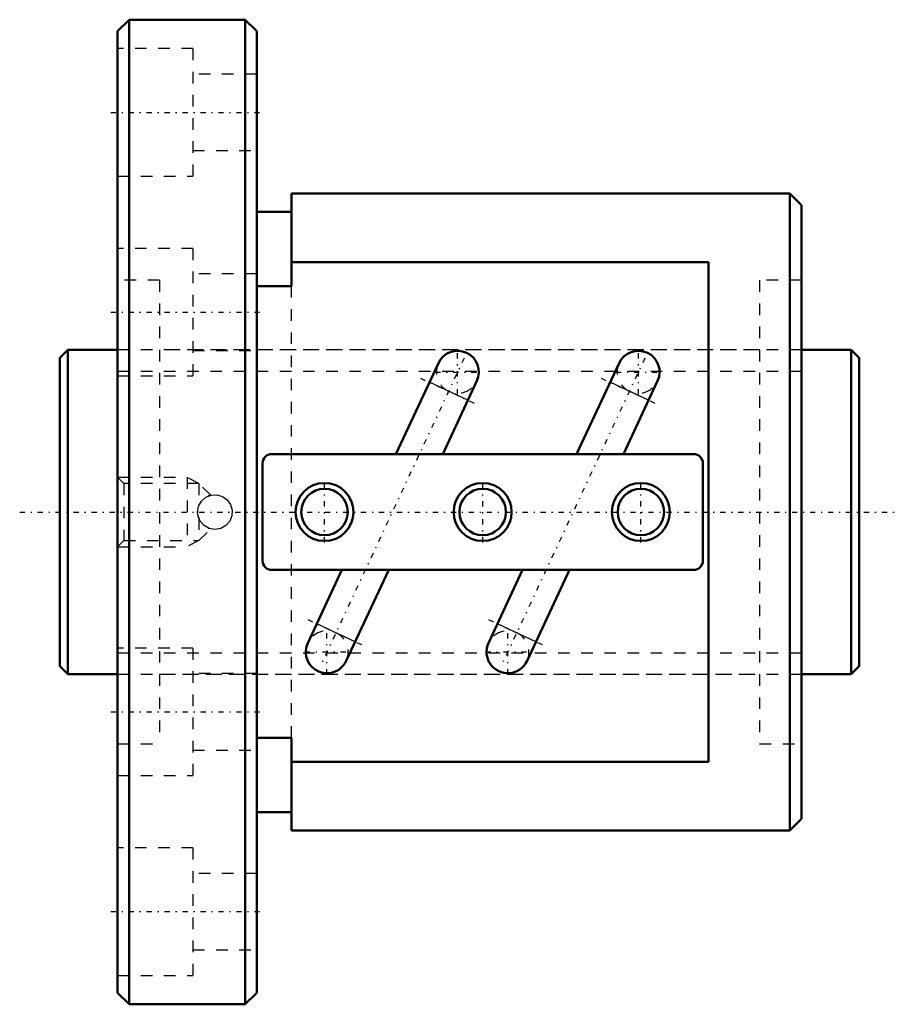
# Model space of a CAD drawing. Header units: millimetres. Extents: x -3.5 to 72.5, y -42.5 to 42.5.
import ezdxf

# ---------------------------------------------------------------- set-up
doc = ezdxf.new("R2010")
doc.units = ezdxf.units.MM
doc.linetypes.add('Center', pattern=[1.5, 0.45, -0.5, 0.05, -0.5])
doc.linetypes.add('Dashed', pattern=[2, 1, -1])
for name, color, linetype, lineweight in [('2d ConnectionPoints', 7, 'Continuous', 50), ('AM_0', 7, 'Continuous', 50), ('AM_4', 3, 'Continuous', 25), ('AM_5', 3, 'Continuous', 25), ('AM_7', 7, 'Center', 25), ('AM_9', 6, 'Dashed', 25)]:
    doc.layers.add(name, color=color, linetype=linetype, lineweight=lineweight)

# ---------------------------------------------------------------- blocks, each defined once
blk = doc.blocks.new('1_BNF_2805_5RR_Nut_0_in_BNF2805V_5RRG1_69LC0_000_rev_0')
at = {"layer": 'AM_0'}
for p, q in [((6, 42.5), (5, 41.5)), ((16, 42.5), (6, 42.5)), ((6, 42.5), (6, -42.5)), ((17, 41.5), (16, 42.5)), ((16, 42.5), (16, -42.5)), ((5, 41.5), (5, -41.5)), ((17, 41.5), (17, -41.5)), ((20, 27.5), (20, 19.496)), ((63, 27.5), (20, 27.5)), ((64, 26.5), (63, 27.5)), ((63, 27.5), (63, -27.5)), ((64, 26.5), (64, -26.5)), ((20, 25.9), (17, 25.9)), ((56, 21.577), (20, 21.577)), ((56, -21.577), (56, 21.577)), ((20, 19.496), (17, 19.496)), ((32.674, 12.858), (29.01, 5)), ((48.274, 12.858), (44.61, 5)), ((33.053, 5), (35.996, 11.31)), ((48.653, 5), (51.596, 11.31)), ((54.7, 5), (18.3, 5)), ((17.5, 4.2), (17.5, -4.2)), ((55.5, -4.2), (55.5, 4.2)), ((18.3, -5), (54.7, -5)), ((24.347, -5), (21.404, -11.31)), ((24.726, -12.858), (28.39, -5)), ((39.947, -5), (37.004, -11.31)), ((40.326, -12.858), (43.99, -5)), ((17, -19.496), (20, -19.496)), ((20, -19.496), (20, -27.5)), ((20, -21.577), (56, -21.577)), ((17, -25.9), (20, -25.9)), ((63, -27.5), (64, -26.5)), ((20, -27.5), (63, -27.5)), ((5, -41.5), (6, -42.5)), ((16, -42.5), (17, -41.5)), ((6, -42.5), (16, -42.5))]:
    blk.add_line(p, q, dxfattribs=at)
for centre, radius in [((22.85, 0), 2.5), ((22.85, 0), 2), ((36.5, 0), 2.5), ((36.5, 0), 2), ((50.15, 0), 2.5), ((50.15, 0), 2)]:
    blk.add_circle(centre, radius, dxfattribs=at)
for centre, radius, start, end in [((34.335, 12.084), 1.832, 335, 155), ((49.935, 12.084), 1.832, 335, 155), ((18.3, 4.2), 0.8, 90, 180), ((54.7, 4.2), 0.8, 360, 90), ((18.3, -4.2), 0.8, 180, 270), ((54.7, -4.2), 0.8, 270, 360), ((23.065, -12.084), 1.832, 155, 335), ((38.665, -12.084), 1.832, 155, 335)]:
    blk.add_arc(centre, radius, start, end, dxfattribs=at)
at = {"layer": 'AM_4'}
for p, q in [((35.221, 9.648), (31.899, 11.197)), ((50.821, 9.648), (47.499, 11.197)), ((25.501, -11.197), (22.179, -9.648)), ((41.101, -11.197), (37.779, -9.648))]:
    blk.add_line(p, q, dxfattribs=at)
at = {"layer": 'AM_5', "linetype": 'Dashed'}
for p, q in [((5, 3), (11, 3)), ((12, 2.458), (11, 3)), ((11, 3), (11, -3)), ((12, -2.459), (11, -3)), ((5, -3), (11, -3))]:
    blk.add_line(p, q, dxfattribs=at)
at = {"layer": 'AM_7'}
for p, q in [((4.4, 34.5), (17.6, 34.5)), ((4.4, 17.25), (17.6, 17.25)), ((34.335, 10.16), (34.335, 14.008)), ((49.935, 10.16), (49.935, 14.008)), ((34.898, 13.292), (22.502, -13.292)), ((50.498, 13.292), (38.102, -13.292)), ((32.411, 12.084), (36.259, 12.084)), ((48.011, 12.084), (51.859, 12.084)), ((31.133, 11.555), (35.988, 9.291)), ((46.733, 11.555), (51.588, 9.291)), ((22.85, -2.625), (22.85, 2.625)), ((36.5, -2.625), (36.5, 2.625)), ((50.15, -2.625), (50.15, 2.625)), ((21.412, -9.291), (26.267, -11.555)), ((37.012, -9.291), (41.867, -11.555)), ((23.065, -14.008), (23.065, -10.16)), ((38.665, -14.008), (38.665, -10.16)), ((21.141, -12.084), (24.989, -12.084)), ((36.741, -12.084), (40.589, -12.084)), ((4.4, -17.25), (17.6, -17.25)), ((4.4, -34.5), (17.6, -34.5))]:
    blk.add_line(p, q, dxfattribs=at)
at = {"layer": 'AM_9'}
for p, q in [((11.5, 40), (5, 40)), ((11.5, 40), (11.5, 29)), ((17, 37.8), (11.5, 37.8)), ((11.5, 31.2), (17, 31.2)), ((5, 29), (11.5, 29)), ((11.5, 22.75), (5, 22.75)), ((11.5, 22.75), (11.5, 11.75)), ((17, 20.55), (11.5, 20.55)), ((8.6, 20), (5, 20)), ((8.6, 20), (8.6, -20)), ((64, 20), (60.4, 20)), ((60.4, 20), (60.4, -20)), ((20, -19.496), (20, 19.496)), ((60.4, 14), (8.6, 14)), ((11.5, 13.95), (17, 13.95)), ((5, 11.75), (11.5, 11.75)), ((5.541, 2.458), (5, 3)), ((12, 2.458), (5.541, 2.458)), ((5.541, 2.458), (5.541, -2.459)), ((13.055, 1.461), (12, 2.458)), ((12, 2.458), (12, 0.539)), ((11.98, 0.482), (12, 0.539)), ((12, -0.539), (11.961, -0.423)), ((12, -0.539), (12, -2.459)), ((12, -2.459), (13.053, -1.463)), ((5, -3), (5.541, -2.459)), ((5.541, -2.459), (12, -2.459)), ((11.5, -11.75), (5, -11.75)), ((11.5, -11.75), (11.5, -22.75)), ((8.6, -14), (60.4, -14)), ((17, -13.95), (11.5, -13.95)), ((5, -20), (8.6, -20)), ((60.4, -20), (64, -20)), ((11.5, -20.55), (17, -20.55)), ((5, -22.75), (11.5, -22.75)), ((11.5, -29), (5, -29)), ((11.5, -29), (11.5, -40)), ((17, -31.2), (11.5, -31.2)), ((11.5, -37.8), (17, -37.8)), ((5, -40), (11.5, -40))]:
    blk.add_line(p, q, dxfattribs=at)
for points in [[(11.9, 0), (11.984, 0.495), (12.226, 0.934), (12.601, 1.27), (13.067, 1.463), (13.57, 1.49), (14.051, 1.352), (14.46, 1.062), (14.751, 0.651), (14.891, 0.166), (14.862, -0.335), (14.67, -0.798), (14.336, -1.172), (13.894, -1.416), (13.397, -1.5), (12.903, -1.415), (12.465, -1.173), (12.13, -0.798), (11.937, -0.331), (11.9, 0)], [(12.959, 1.434), (12.934, 1.426), (12.886, 1.409)], [(11.901, -0.067), (11.936, 0.329), (11.98, 0.482)]]:
    blk.add_lwpolyline(points, dxfattribs=at)
for centre, radius, start, end in [((34.335, 12.084), 1.832, 155, 335), ((49.935, 12.084), 1.832, 155, 335), ((13.4, 0), 1.5, 110.03023, 113.65245), ((13.4, 0), 1.5, 246.89788, 249.96977), ((23.065, -12.084), 1.832, 335, 155), ((38.665, -12.084), 1.832, 335, 155)]:
    blk.add_arc(centre, radius, start, end, dxfattribs=at)
blk = doc.blocks.new('2_BNF_2805_5RR000_Shaft_0_in_BNF2805V_5RRG1_69LC0_000_rev_0')
at = {"layer": 'AM_0'}
for p, q in [((0.7, 14), (0, 13.3)), ((5, 14), (0.7, 14)), ((0.7, 14), (0.7, -14)), ((68.3, 14), (64, 14)), ((69, 13.3), (68.3, 14)), ((68.3, 14), (68.3, -14)), ((0, 13.3), (0, -13.3)), ((69, 13.3), (69, -13.3)), ((0, -13.3), (0.7, -14)), ((68.3, -14), (69, -13.3)), ((0.7, -14), (5, -14)), ((64, -14), (68.3, -14))]:
    blk.add_line(p, q, dxfattribs=at)
at = {"layer": 'AM_5', "linetype": 'Dashed'}
for p, q in [((5, 12.1595), (64, 12.1595)), ((5, -12.1595), (64, -12.1595))]:
    blk.add_line(p, q, dxfattribs=at)
at = {"layer": 'AM_7'}
blk.add_line((-3.45, 0), (72.45, 0), dxfattribs=at)
at = {"layer": 'AM_9'}
for p, q in [((64, 14), (5, 14)), ((5, -14), (64, -14))]:
    blk.add_line(p, q, dxfattribs=at)

msp = doc.modelspace()

# ---------------------------------------------------------------- linework, layer by layer
at = {"layer": '2d ConnectionPoints'}
for p in [(0, 0), (5, 0)]:
    msp.add_point(p, dxfattribs=at)

# ---------------------------------------------------------------- block references
for name in ['1_BNF_2805_5RR_Nut_0_in_BNF2805V_5RRG1_69LC0_000_rev_0', '2_BNF_2805_5RR000_Shaft_0_in_BNF2805V_5RRG1_69LC0_000_rev_0']:
    msp.add_blockref(name, (0, 0))

doc.saveas('drawing.dxf')
